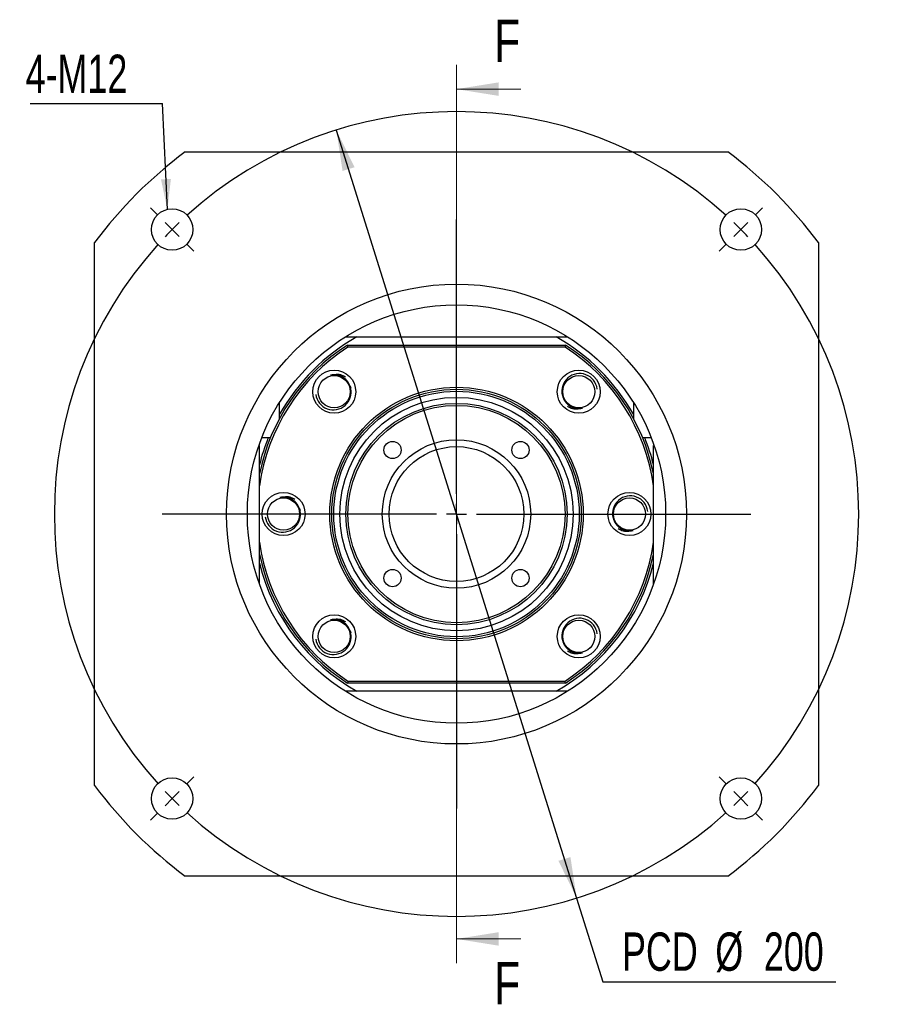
# Paper-space layout 'MBCS35-H' of a CAD drawing. Header units: millimetres. Extents: x 21 to 283, y 0 to 201.
# Tile 1 of 5: x 21 to 93, y 12 to 94. Entities that reach past the tile are written whole.
import ezdxf

# ---------------------------------------------------------------- set-up
doc = ezdxf.new("R2010")
doc.units = ezdxf.units.MM
doc.layers.add('圖層0', color=7, linetype='Continuous')
doc.styles.add('SLDTEXTSTYLE0', font='TXT', dxfattribs={"width": 0.7})
doc.styles.add('SLDTEXTSTYLE3', font='TXT', dxfattribs={"width": 0.75})
doc.dimstyles.new('SLDDIMSTYLE1', dxfattribs={"dimtxt": 0.18, "dimasz": 2.5, "dimexe": 0, "dimexo": 0.0625, "dimgap": 0, "dimtad": 0, "dimtih": 1, "dimtoh": 1, "dimdec": 0, "dimrnd": 1e-09, "dimzin": 0, "dimdsep": 46, "dimtxsty": 'Standard', "dimsah": 1, "dimcen": 0.09, "dimadec": 0, "dimazin": 0, "dimtfac": 2.5, "dimtdec": 0, "dimtofl": 0, "dimtmove": 0, "dimatfit": 3, "dimfxl": 0, "dimfrac": 2, "dimtolj": 1, "dimtzin": 0, "dimarcsym": 0})
doc.dimstyles.new('SLDDIMSTYLE2', dxfattribs={"dimtxt": 3.389974, "dimasz": 2.5, "dimexe": 0, "dimexo": 0.0625, "dimgap": 0.847493, "dimtad": 0, "dimtih": 1, "dimtoh": 1, "dimlfac": 3, "dimrnd": 1e-09, "dimzin": 12, "dimdsep": 46, "dimtxsty": 'SLDTEXTSTYLE0', "dimsah": 1, "dimcen": 0, "dimadec": 0, "dimazin": 3, "dimtfac": 1, "dimtmove": 0, "dimatfit": 3, "dimfxl": 0, "dimfrac": 2, "dimtolj": 1, "dimtzin": 12, "dimarcsym": 0})

# ---------------------------------------------------------------- blocks, each defined once
blk = doc.blocks.new('_D_40')
at = {"layer": '圖層0', "color": 7}
for p, q in [((46.904, 84.626), (66.824, 21.005)), ((66.824, 21.005), (68.999, 14.059)), ((68.999, 14.059), (88.302, 14.059))]:
    blk.add_line(p, q, dxfattribs=at)
for points in [[(46.904, 84.626), (47.42, 81.235), (48.415, 81.547)], [(66.824, 21.005), (66.309, 24.396), (65.313, 24.084)]]:
    blk.add_solid(points, dxfattribs=at)
at = {"layer": '圖層0', "color": 7, "char_height": 3.175, "attachment_point": 1, "style": 'SLDTEXTSTYLE0'}
for s, insert in [('PCD', (70.586, 18.152)), ('%%c', (78.318, 18.152)), ('200', (82.34, 18.152))]:
    blk.add_mtext(s, dxfattribs=dict(at, insert=insert))
blk = doc.blocks.new('SW_NOTE_8')
at = {"layer": '圖層0', "color": 0}
blk.add_line((-10.952, 0), (0, 0), dxfattribs=at)
at = {"layer": '圖層0', "color": 0, "insert": (-11.332, 4.055), "char_height": 3.175, "attachment_point": 1, "style": 'SLDTEXTSTYLE0'}
blk.add_mtext('4-M12', dxfattribs=at)
blk = doc.blocks.new('SW_CENTERMARKSYMBOL_18')
at = {"layer": '圖層0', "color": 0}
for p, q in [((0, 1.667), (0, 24.404)), ((0, 0), (0, 0.833)), ((-1.667, 0), (-24.404, 0)), ((0, 0), (-0.833, 0)), ((0, 0), (0, -0.833)), ((0, 0), (0.833, 0)), ((1.667, 0), (24.404, 0)), ((0, -1.667), (0, -24.404))]:
    blk.add_line(p, q, dxfattribs=at)
blk = doc.blocks.new('SW_CENTERMARKSYMBOL_19')
at = {"layer": '圖層0', "color": 0}
for p, q in [((-48.319, 1.179), (-48.944, 1.803)), ((1.179, 1.179), (1.803, 1.803)), ((-23.57, -21.904), (-23.57, 0.833)), ((-47.14, 0), (-47.73, 0.589)), ((-47.14, 0), (-46.551, -0.589)), ((0, 0), (-0.589, -0.589)), ((0, 0), (0.589, 0.589)), ((-45.962, -1.179), (-45.337, -1.803)), ((-1.179, -1.179), (-1.803, -1.803)), ((-23.57, -23.57), (-23.57, -22.737)), ((-25.237, -23.57), (-47.974, -23.57)), ((-23.57, -23.57), (-24.404, -23.57)), ((-23.57, -23.57), (-23.57, -24.404)), ((-23.57, -23.57), (-22.737, -23.57)), ((-21.904, -23.57), (0.833, -23.57)), ((-23.57, -25.237), (-23.57, -47.974)), ((-45.962, -45.962), (-45.337, -45.337)), ((-1.179, -45.962), (-1.803, -45.337)), ((-47.14, -47.14), (-47.73, -47.73)), ((-47.14, -47.14), (-46.551, -46.551)), ((0, -47.14), (-0.589, -46.551)), ((0, -47.14), (0.589, -47.73)), ((-48.319, -48.319), (-48.944, -48.944)), ((1.179, -48.319), (1.803, -48.944))]:
    blk.add_line(p, q, dxfattribs=at)
for start, end in [(47.86479, 132.13521), (135, 136.43239), (133.56761, 135), (45, 46.43239), (43.56761, 45), (137.86479, 222.13521), (317.86479, 42.13521), (223.56761, 225), (225, 226.43239), (313.56761, 315), (315, 316.43239), (227.86479, 312.13521)]:
    blk.add_arc((-23.57, -23.57), 33.333, start, end, dxfattribs=at)

psp = doc.layouts.new('MBCS35-H')

# ---------------------------------------------------------------- linework, layer by layer
at = {"color": 7, "linetype": 'Continuous', "lineweight": 18}
for p, q in [((56.8643, 90.0154), (56.8643, 15.6154)), ((62.1843, 88.0154), (56.8643, 88.0154)), ((62.1843, 17.6154), (56.8643, 17.6154))]:
    psp.add_line(p, q, dxfattribs=at)
at = {"color": 7, "linetype": 'Continuous', "lineweight": 25}
for p, q in [((34.3643, 82.8154), (79.3643, 82.8154)), ((26.8643, 30.3154), (26.8643, 75.3154)), ((86.8643, 75.3154), (86.8643, 30.3154)), ((47.6267, 67.4821), (48.6029, 67.4821)), ((48.6029, 67.4821), (65.1256, 67.4821)), ((65.1256, 67.4821), (66.1019, 67.4821)), ((47.8211, 66.8154), (65.9074, 66.8154)), ((65.8581, 66.6487), (47.8704, 66.6487)), ((42.1976, 61.0767), (42.1976, 62.053)), ((71.5309, 62.053), (71.5309, 61.0767)), ((42.1976, 60.7316), (42.1976, 61.0767)), ((71.5309, 61.0767), (71.5309, 60.7316)), ((40.7294, 59.1487), (41.2678, 59.1487)), ((41.2678, 59.1487), (41.4478, 59.1487)), ((72.2807, 59.1487), (72.4607, 59.1487)), ((72.4607, 59.1487), (72.9991, 59.1487)), ((40.5309, 58.4821), (40.4834, 58.4821)), ((40.5309, 47.0131), (40.5309, 58.4821)), ((73.1976, 47.0131), (73.1976, 58.4821)), ((73.1976, 58.4821), (73.2451, 58.4821)), ((65.9074, 38.8154), (47.8211, 38.8154)), ((47.8704, 38.9821), (65.8581, 38.9821)), ((48.6029, 38.1487), (47.6267, 38.1487)), ((65.1256, 38.1487), (48.6029, 38.1487)), ((66.1019, 38.1487), (65.1256, 38.1487)), ((79.3643, 22.8154), (34.3643, 22.8154))]:
    psp.add_line(p, q, dxfattribs=at)
at = {"color": 7, "linetype": 'Continuous', "lineweight": 25, "flags": 128}
for points in [[(48.1206, 63.216), (48.1046, 63.2896), (48.0747, 63.3935)], [(43.9225, 53.0808), (43.9064, 53.1544), (43.8766, 53.2583)], [(48.1206, 42.9456), (48.1046, 43.0192), (48.0747, 43.1231)]]:
    psp.add_lwpolyline(points, dxfattribs=at)
at = {"color": 7, "linetype": 'Continuous', "lineweight": 25}
for centre, radius in [((33.294, 76.3856), 1.7167), ((80.4345, 76.3856), 1.7167), ((56.8643, 52.8154), 19.05), ((56.8643, 52.8154), 17.3333), ((46.7291, 62.9506), 1.7833), ((66.9995, 62.9506), 1.7833), ((46.7291, 62.9506), 1.3333), ((66.9995, 62.9506), 1.3333), ((56.8643, 52.8154), 10.5), ((56.8643, 52.8154), 10.3333), ((56.8643, 52.8154), 10.1667), ((56.8643, 52.8154), 9.6667), ((56.8643, 52.8154), 9.1667), ((56.8643, 52.8154), 9), ((56.8643, 52.8154), 6.15), ((51.561, 58.1187), 0.7167), ((62.1676, 58.1187), 0.7167), ((56.8643, 52.8154), 5.5833), ((42.5309, 52.8154), 1.7833), ((42.5309, 52.8154), 1.3333), ((71.1976, 52.8154), 1.7833), ((71.1976, 52.8154), 1.3333), ((51.561, 47.5121), 0.7167), ((62.1676, 47.5121), 0.7167), ((46.7291, 42.6802), 1.7833), ((66.9995, 42.6802), 1.7833), ((46.7291, 42.6802), 1.3333), ((66.9995, 42.6802), 1.3333), ((33.294, 29.2452), 1.7167), ((80.4345, 29.2452), 1.7167)]:
    psp.add_circle(centre, radius, dxfattribs=at)
for centre, radius, start, end in [((56.8643, 52.8154), 37.5, 126.869898, 143.130102), ((56.8643, 52.8154), 37.5, 36.869898, 53.130102), ((56.8643, 52.8154), 16.8333, 119.391442, 150.608558), ((56.8643, 52.8154), 16.8333, 29.391442, 60.608558), ((56.8643, 52.8154), 16.6667, 122.85988, 168.521659), ((56.8643, 52.8154), 16.5, 123.030152, 171.849462), ((56.8643, 52.8154), 16.5, 8.150538, 56.969848), ((56.8643, 52.8154), 16.6667, 11.478341, 57.14012), ((67.0659, 62.9845), 1.4684, 7.348684, 193.486783), ((46.6626, 62.9166), 1.4684, 187.348684, 13.486783), ((56.8643, 52.8154), 16.8333, 157.899174, 166.000309), ((56.8643, 52.8154), 16.8333, 13.999691, 22.100826), ((71.264, 52.8493), 1.4684, 7.348684, 193.486802), ((42.4645, 52.7814), 1.4684, 187.348684, 13.486802), ((56.8643, 52.8154), 16.5, 188.150538, 236.969848), ((56.8643, 52.8154), 16.5, 303.030152, 351.849462), ((56.8643, 52.8154), 16.6667, 191.478341, 237.14012), ((56.8643, 52.8154), 16.6667, 302.85988, 348.521659), ((56.8643, 52.8154), 16.8333, 193.999691, 240.608558), ((56.8643, 52.8154), 16.8333, 299.391442, 346.000309), ((67.0659, 42.7142), 1.4684, 7.348684, 193.486783), ((46.6626, 42.6462), 1.4684, 187.348684, 13.486783), ((56.8643, 52.8154), 37.5, 216.869898, 233.130102), ((56.8643, 52.8154), 37.5, 306.869898, 323.130102)]:
    psp.add_arc(centre, radius, start, end, dxfattribs=at)
for points in [[(47.8704, 66.6487), (47.854, 66.7043), (47.8375, 66.7598), (47.8211, 66.8154)], [(65.9074, 66.8154), (65.891, 66.7598), (65.8746, 66.7043), (65.8581, 66.6487)], [(47.8704, 38.9821), (47.854, 38.9265), (47.8375, 38.8709), (47.8211, 38.8154)], [(65.9074, 38.8154), (65.891, 38.8709), (65.8746, 38.9265), (65.8581, 38.9821)]]:
    psp.add_open_spline(points, degree=3, dxfattribs=at)
for points, knots in [([(46.4205, 64.3121), (46.5741, 64.3508), (46.8836, 64.4288), (47.324, 64.3741), (47.5576, 64.2377), (47.6519, 64.1826)], [0, 0, 0, 0, 0.36985203, 0.74556942, 1, 1, 1, 1]), ([(48.0906, 63.2591), (48.05, 63.4381), (47.9741, 63.6081), (47.7626, 63.9068), (47.6269, 64.0351), (47.3172, 64.2298), (47.1421, 64.2963), (46.8746, 64.3419), (46.7835, 64.3486), (46.6005, 64.3437), (46.51, 64.3324), (46.4205, 64.3121)], [0, 0, 0, 0, 0.25, 0.25, 0.5, 0.5, 0.75, 0.75, 0.875, 0.875, 1, 1, 1, 1]), ([(65.6379, 62.6421), (65.6785, 62.4631), (65.7544, 62.2931), (65.966, 61.9944), (66.1016, 61.866), (66.4113, 61.6713), (66.5864, 61.6048), (66.8539, 61.5592), (66.945, 61.5526), (67.128, 61.5575), (67.2185, 61.5688), (67.308, 61.5891)], [0, 0, 0, 0, 0.25, 0.25, 0.5, 0.5, 0.75, 0.75, 0.875, 0.875, 1, 1, 1, 1]), ([(67.308, 61.5891), (67.1544, 61.5504), (66.8449, 61.4723), (66.4045, 61.527), (66.171, 61.6635), (66.0766, 61.7185)], [0, 0, 0, 0, 0.3698521, 0.7455695, 1, 1, 1, 1]), ([(42.2224, 54.1769), (42.3759, 54.2156), (42.6855, 54.2936), (43.1258, 54.2389), (43.3594, 54.1025), (43.4537, 54.0474)], [0, 0, 0, 0, 0.369852, 0.74557, 1, 1, 1, 1]), ([(43.8924, 53.1239), (43.8519, 53.3029), (43.7759, 53.4729), (43.5644, 53.7716), (43.4288, 53.8999), (43.119, 54.0946), (42.944, 54.1611), (42.6765, 54.2067), (42.5854, 54.2134), (42.4024, 54.2085), (42.3119, 54.1972), (42.2224, 54.1769)], [0, 0, 0, 0, 0.25, 0.25, 0.5, 0.5, 0.75, 0.75, 0.875, 0.875, 1, 1, 1, 1]), ([(69.8361, 52.5069), (69.8766, 52.3279), (69.9526, 52.1579), (70.1641, 51.8592), (70.2997, 51.7308), (70.6095, 51.5361), (70.7845, 51.4696), (71.052, 51.424), (71.1432, 51.4174), (71.3261, 51.4223), (71.4166, 51.4336), (71.5061, 51.4539)], [0, 0, 0, 0, 0.25, 0.25, 0.5, 0.5, 0.75, 0.75, 0.875, 0.875, 1, 1, 1, 1]), ([(71.5061, 51.4539), (71.3526, 51.4152), (71.0431, 51.3371), (70.6027, 51.3918), (70.3691, 51.5283), (70.2748, 51.5833)], [0, 0, 0, 0, 0.369852, 0.74557, 1, 1, 1, 1]), ([(46.4205, 44.0417), (46.5741, 44.0804), (46.8836, 44.1584), (47.324, 44.1037), (47.5576, 43.9673), (47.6519, 43.9122)], [0, 0, 0, 0, 0.3698521, 0.7455695, 1, 1, 1, 1]), ([(48.0906, 42.9887), (48.05, 43.1677), (47.9741, 43.3377), (47.7626, 43.6364), (47.6269, 43.7647), (47.3172, 43.9594), (47.1421, 44.0259), (46.8746, 44.0716), (46.7835, 44.0782), (46.6005, 44.0733), (46.51, 44.062), (46.4205, 44.0417)], [0, 0, 0, 0, 0.25, 0.25, 0.5, 0.5, 0.75, 0.75, 0.875, 0.875, 1, 1, 1, 1]), ([(65.6379, 42.3717), (65.6785, 42.1927), (65.7544, 42.0227), (65.966, 41.724), (66.1016, 41.5956), (66.4113, 41.4009), (66.5864, 41.3345), (66.8539, 41.2888), (66.945, 41.2822), (67.128, 41.2871), (67.2185, 41.2984), (67.308, 41.3187)], [0, 0, 0, 0, 0.25, 0.25, 0.5, 0.5, 0.75, 0.75, 0.875, 0.875, 1, 1, 1, 1]), ([(67.308, 41.3187), (67.1544, 41.28), (66.8449, 41.2019), (66.4045, 41.2566), (66.171, 41.3931), (66.0766, 41.4481)], [0, 0, 0, 0, 0.36985203, 0.74556942, 1, 1, 1, 1])]:
    psp.add_open_spline(points, degree=3, knots=knots, dxfattribs=at)
at = {"color": 7, "linetype": 'Continuous', "lineweight": 18}
for points in [[(56.8643, 88.0154), (60.3643, 87.4554), (60.3643, 88.5754)], [(56.8643, 17.6154), (60.3643, 17.0554), (60.3643, 18.1754)]]:
    psp.add_solid(points, dxfattribs=at)

# ---------------------------------------------------------------- block references
at = {"layer": '圖層0', "color": 7}
for name, p in [('SW_NOTE_8', (32.4881, 86.8153)), ('SW_CENTERMARKSYMBOL_19', (80.4345, 76.3856)), ('SW_CENTERMARKSYMBOL_18', (56.8643, 52.8154))]:
    psp.add_blockref(name, p, dxfattribs=at)

# ---------------------------------------------------------------- texts
at = {"color": 7, "linetype": 'Continuous', "char_height": 3.5, "attachment_point": 1, "style": 'SLDTEXTSTYLE3'}
for insert in [(59.993, 93.7676), (59.993, 15.6999)]:
    psp.add_mtext('F', dxfattribs=dict(at, insert=insert))

# ---------------------------------------------------------------- dimensions: what is measured, and where the dimension line sits
at = {"layer": '圖層0', "color": 7}
dim = psp.add_diameter_dim_2p(p1=(66.8241, 21.0048), p2=(46.9044, 84.626), text='PCD<>', dimstyle='SLDDIMSTYLE2', dxfattribs=at)
dim.commit()
dim.dimension.update_dxf_attribs({"geometry": '_D_40', "text_midpoint": (79.4439, 16.5963), "dimtype": 163})

# ---------------------------------------------------------------- leaders
psp.add_leader([(32.9003, 78.0565), (32.4881, 86.8153)], dimstyle='SLDDIMSTYLE1', dxfattribs=at)

doc.saveas('drawing.dxf')
